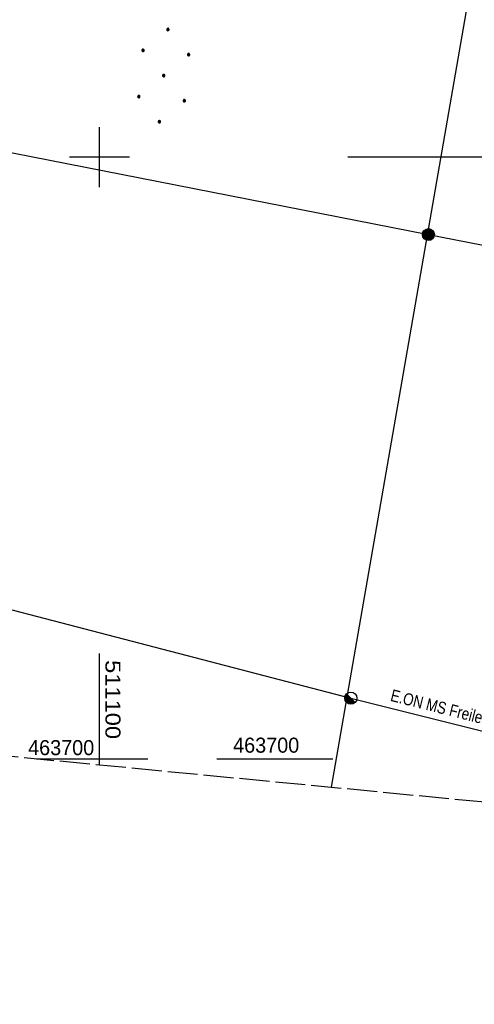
# Model space of a CAD drawing. Extents: x 510932 to 511602, y 463659 to 464636.
# Tile 2 of 81: x 511087 to 511162, y 463659 to 463823. Entities that reach past the tile are written whole.
import ezdxf

# ---------------------------------------------------------------- set-up
doc = ezdxf.new("R2010")
doc.units = 0
doc.header["$LTSCALE"] = 10
doc.header["$MEASUREMENT"] = 0
doc.linetypes.add('LT00', pattern=[0])
doc.linetypes.add('LT14', pattern=[0.6, 0.5, -0.1])
doc.layers.add('-BLATT_104-RAND', color=7, linetype='LT14', plot=False)
for name, color, linetype in [('DFK_KATASTER', 250, 'LT00'), ('DFK_NUTZUNG', 250, 'LT00'), ('STROM_FREILTG', 80, 'STROMFREILEITUNG'), ('STROM_TEXT', 80, 'Continuous'), ('V104_RASTER', 250, 'LT00'), ('V105_RASTER', 250, 'LT00')]:
    doc.layers.add(name, color=color, linetype=linetype)
doc.styles.get("Standard").update_dxf_attribs({"font": 'ARIAL.TTF'})
doc.styles.add('Strom', font='txt-alt.shx')
doc.styles.add('Versorgungsltg', font='ARIAL.TTF', dxfattribs={"width": 0.8, "height": 2})
doc.linetypes.add('STROMFREILEITUNG', pattern='A,12.7,-5.5,["xx",Strom,S=2.5,R=0,X=-2.6,Y=-0.85],-4.35', length=22.55)

# ---------------------------------------------------------------- blocks, each defined once
blk = doc.blocks.new('Ackerland7')
at = {"layer": 'DFK_NUTZUNG', "color": 0, "linetype": 'ByBlock'}
for p, q in [((-4, 3.93), (-4, 3.67)), ((-3.95, 3.63), (-3.95, 3.97)), ((-3.9, 3.99), (-3.9, 3.61)), ((-3.85, 3.6), (-3.85, 4)), ((-3.8, 3.99), (-3.8, 3.61)), ((-3.75, 3.63), (-3.75, 3.97)), ((-3.7, 3.93), (-3.7, 3.67)), ((-3.65, 3.8), (-3.65, 3.8)), ((3.7, 3.93), (3.7, 3.67)), ((3.75, 3.63), (3.75, 3.97)), ((3.8, 3.99), (3.8, 3.61)), ((3.85, 3.6), (3.85, 4)), ((3.9, 3.99), (3.9, 3.61)), ((3.95, 3.63), (3.95, 3.97)), ((4, 3.93), (4, 3.67)), ((4.05, 3.8), (4.05, 3.8)), ((-7.85, 0.13), (-7.85, -0.13)), ((-7.8, -0.17), (-7.8, 0.17)), ((-7.75, 0.19), (-7.75, -0.19)), ((-7.7, -0.2), (-7.7, 0.2)), ((-7.65, 0.19), (-7.65, -0.19)), ((-7.6, -0.17), (-7.6, 0.17)), ((-7.55, 0.13), (-7.55, -0.13)), ((-7.5, 0), (-7.5, 0)), ((-0.15, 0.13), (-0.15, -0.13)), ((-0.1, -0.17), (-0.1, 0.17)), ((-0.05, 0.19), (-0.05, -0.19)), ((0, -0.2), (0, 0.2)), ((0.05, 0.19), (0.05, -0.19)), ((0.1, -0.17), (0.1, 0.17)), ((0.15, 0.13), (0.15, -0.13)), ((0.2, 0), (0.2, 0)), ((7.55, 0.13), (7.55, -0.13)), ((7.6, -0.17), (7.6, 0.17)), ((7.65, 0.19), (7.65, -0.19)), ((7.7, -0.2), (7.7, 0.2)), ((7.75, 0.19), (7.75, -0.19)), ((7.8, -0.17), (7.8, 0.17)), ((7.85, 0.13), (7.85, -0.13)), ((7.9, 0), (7.9, 0)), ((-4, -3.67), (-4, -3.93)), ((-3.95, -3.97), (-3.95, -3.63)), ((-3.9, -3.61), (-3.9, -3.99)), ((-3.85, -4), (-3.85, -3.6)), ((-3.8, -3.61), (-3.8, -3.99)), ((-3.75, -3.97), (-3.75, -3.63)), ((-3.7, -3.67), (-3.7, -3.93)), ((-3.65, -3.8), (-3.65, -3.8)), ((3.7, -3.67), (3.7, -3.93)), ((3.75, -3.97), (3.75, -3.63)), ((3.8, -3.61), (3.8, -3.99)), ((3.85, -4), (3.85, -3.6)), ((3.9, -3.61), (3.9, -3.99)), ((3.95, -3.97), (3.95, -3.63)), ((4, -3.67), (4, -3.93)), ((4.05, -3.8), (4.05, -3.8))]:
    blk.add_line(p, q, dxfattribs=at)
for points in [[(-3.65, 3.8), (-3.67, 3.89), (-3.73, 3.96), (-3.81, 3.99), (-3.89, 3.99), (-3.97, 3.96), (-4.03, 3.89), (-4.05, 3.8), (-4.03, 3.71), (-3.97, 3.64), (-3.89, 3.6), (-3.81, 3.6), (-3.73, 3.64), (-3.67, 3.71), (-3.65, 3.8)], [(4.05, 3.8), (4.03, 3.89), (3.97, 3.96), (3.89, 3.99), (3.81, 3.99), (3.73, 3.96), (3.67, 3.89), (3.65, 3.8), (3.67, 3.71), (3.73, 3.64), (3.81, 3.61), (3.89, 3.61), (3.97, 3.64), (4.03, 3.71), (4.05, 3.8)], [(-7.5, 0), (-7.52, 0.09), (-7.58, 0.16), (-7.66, 0.19), (-7.74, 0.19), (-7.82, 0.16), (-7.88, 0.09), (-7.9, 0)], [(0.2, 0), (0.18, 0.09), (0.12, 0.16), (0.04, 0.19), (-0.04, 0.19), (-0.12, 0.16), (-0.18, 0.09), (-0.2, 0)], [(-0.2, 0), (-0.18, -0.09), (-0.12, -0.16), (-0.04, -0.19), (0.04, -0.19), (0.12, -0.16), (0.18, -0.09), (0.2, 0)], [(7.9, 0), (7.88, 0.09), (7.82, 0.16), (7.74, 0.19), (7.66, 0.19), (7.58, 0.16), (7.52, 0.09), (7.5, 0)], [(7.5, 0), (7.52, -0.09), (7.58, -0.16), (7.66, -0.19), (7.74, -0.19), (7.82, -0.16), (7.88, -0.09), (7.9, 0)], [(-7.9, 0), (-7.88, -0.09), (-7.82, -0.16), (-7.74, -0.19), (-7.66, -0.19), (-7.58, -0.16), (-7.52, -0.09), (-7.5, 0)], [(-3.65, -3.8), (-3.67, -3.71), (-3.73, -3.64), (-3.81, -3.61), (-3.89, -3.61), (-3.97, -3.64), (-4.03, -3.71), (-4.05, -3.8), (-4.03, -3.89), (-3.97, -3.96), (-3.89, -3.99), (-3.81, -3.99), (-3.73, -3.96), (-3.67, -3.89), (-3.65, -3.8)], [(4.05, -3.8), (4.03, -3.71), (3.97, -3.64), (3.89, -3.61), (3.81, -3.61), (3.73, -3.64), (3.67, -3.71), (3.65, -3.8), (3.67, -3.89), (3.73, -3.96), (3.81, -3.99), (3.89, -3.99), (3.97, -3.96), (4.03, -3.89), (4.05, -3.8)]]:
    blk.add_lwpolyline(points, dxfattribs=at)

msp = doc.modelspace()

# ---------------------------------------------------------------- hatches: boundary and pattern name
at = {"layer": 'STROM_TEXT'}
h = msp.add_hatch(color=256, dxfattribs=at)
edge = h.paths.add_edge_path()
edge.add_arc((511154.72, 463787.12), 1, 0, 360)
h = msp.add_hatch(color=256, dxfattribs=at)
h.paths.add_polyline_path([(511142.53, 463709.35), (511141.82, 463710.06), (511140.82, 463710.06, 0.668179)])
h.paths.add_polyline_path([(511140.82, 463710.06), (511141.82, 463710.06), (511141.11, 463710.77, 0.198912)])

# ---------------------------------------------------------------- linework, layer by layer
at = {"layer": '-BLATT_104-RAND'}
msp.add_lwpolyline([(511020.85, 464635.89), (510932.18, 463715.15), (511513.49, 463659.17), (511602.16, 464579.91), (511020.85, 464635.89)], dxfattribs=at)
at = {"layer": 'DFK_KATASTER'}
msp.add_line((511138.62, 463695.27), (511161.59, 463827.34), dxfattribs=at)
at = {"layer": 'STROM_FREILTG', "ltscale": 0.05, "flags": 128}
for points in [[(510943, 463827.53), (511019.69, 463813.62), (511154.72, 463787.12), (511300.55, 463758.71), (511496.69, 463941.1)], [(510936.72, 463762.31), (510973.51, 463753.88), (511141.82, 463710.06), (511240.05, 463685.5)]]:
    msp.add_lwpolyline(points, dxfattribs=at)
at = {"layer": 'STROM_TEXT'}
msp.add_line((511142.53, 463709.35), (511141.11, 463710.77), dxfattribs=at)
for centre in [(511154.72, 463787.12), (511141.82, 463710.06)]:
    msp.add_circle(centre, 1, dxfattribs=at)
at = {"layer": 'V104_RASTER'}
for p, q in [((511100, 463795), (511100, 463805)), ((511105, 463800), (511095, 463800)), ((511100, 463698.99), (511100, 463717.49)), ((511089.54, 463700), (511108.04, 463700))]:
    msp.add_line(p, q, dxfattribs=at)
at = {"layer": 'V105_RASTER'}
for p, q in [((511175.29, 463800), (511141.34, 463800)), ((511119.55, 463700), (511138.82, 463700))]:
    msp.add_line(p, q, dxfattribs=at)

# ---------------------------------------------------------------- block references
at = {"layer": 'DFK_NUTZUNG', "rotation": 264.7376999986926}
msp.add_blockref('Ackerland7', (511110.69, 463813.56), dxfattribs=at)

# ---------------------------------------------------------------- texts
at = {"layer": 'STROM_TEXT', "insert": (511158.38, 463707.81), "char_height": 2, "attachment_point": 5, "rotation": 345.8801, "line_spacing_factor": 1.1, "style": 'Versorgungsltg'}
msp.add_mtext('E.ON MS Freileitung', dxfattribs=at)
at = {"layer": 'V104_RASTER'}
for s, rotation, width, p in [(' 511100', -89.9986, 1.127, (511101, 463717.49)), (' 463700', 0.0014, 0.944, (511087.22, 463700.59))]:
    msp.add_text(s, height=2.5, rotation=rotation, dxfattribs=dict(at, width=width)).set_placement(p)
at = {"layer": 'V105_RASTER', "width": 0.944}
msp.add_text(' 463700', height=2.5, rotation=-0.0007, dxfattribs=at).set_placement((511121.32, 463701))

doc.saveas('drawing.dxf')
